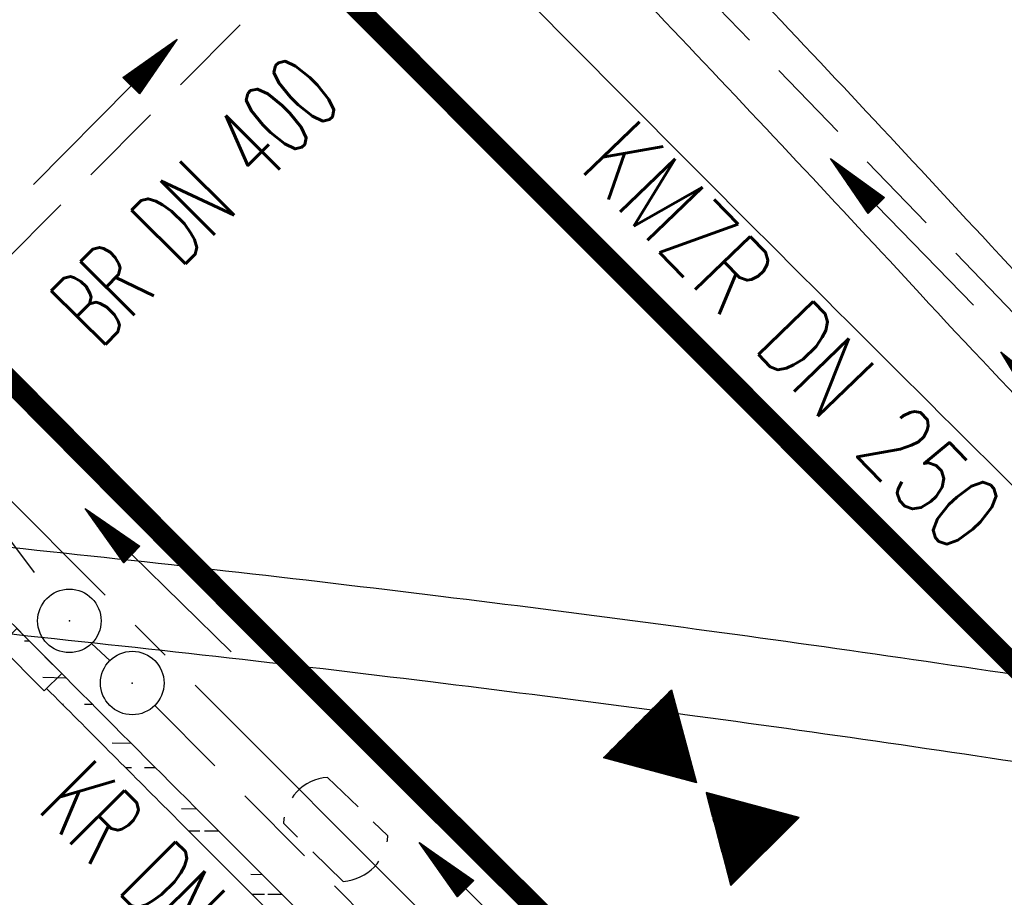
# Model space of a CAD drawing. Extents: x 448150 to 449332, y 437108 to 438384.
# Tile 120 of 172: x 448690 to 448713, y 437758 to 437779. Entities that reach past the tile are written whole.
import ezdxf
from ezdxf.enums import TextEntityAlignment as Align

# ---------------------------------------------------------------- set-up
doc = ezdxf.new("R2010")
doc.units = 0
doc.header["$LTSCALE"] = 2
doc.header["$MEASUREMENT"] = 0
for name, pattern in [('ACHSE', [5.5, 4, -0.5, 0.5, -0.5]), ('AUSGEZOGEN', [0]), ('GESTRICH-X2', [1.5, 1, -0.5]), ('GESTRICHELT', [0.75, 0.5, -0.25])]:
    doc.linetypes.add(name, pattern=pattern)
doc.layers.get('0').update_dxf_attribs({"linetype": 'AUSGEZOGEN'})
for name, color, linetype in [('ACHSETOP', 250, 'ACHSE'), ('BAUWOTOP', 250, 'AUSGEZOGEN'), ('BAUWUTOP', 250, 'GESTRICHELT'), ('DURCHL', 200, 'GESTRICH-X2'), ('FBRTOP', 250, 'AUSGEZOGEN'), ('GEF', 1, 'AUSGEZOGEN'), ('KANAL', 7, 'GESTRICH-X2'), ('MULDE', 250, 'AUSGEZOGEN'), ('PFEIL', 7, 'CONTINUOUS'), ('PFEILTOP', 200, 'AUSGEZOGEN'), ('SCHLITZRINNE', 200, 'AUSGEZOGEN'), ('SCHSYMBOL', 200, 'AUSGEZOGEN'), ('TEXTO', 4, 'CONTINUOUS')]:
    doc.layers.add(name, color=color, linetype=linetype)
doc.styles.add('ROMANS', font='romans.shx', dxfattribs={"width": 0.8})
pattern_1 = [(0.19809, (448696.2442, 437758.0261), (-0.005186, 1.499991), [])]

# ---------------------------------------------------------------- blocks, each defined once
blk = doc.blocks.new('GST')
at = {"color": 0}
blk.add_circle((0, 0), 0.75, dxfattribs=at)
blk.add_point((0, 0), dxfattribs=at)
blk = doc.blocks.new('10')
blk.add_blockref('GST', (0, 0))
blk = doc.blocks.new('PFEIL2')
at = {"color": 0}
for p, q in [((0.881, -0.271), (0.879, 0.276)), ((0.879, 0.276), (2.429, 0.009)), ((0.911, 0.27), (0.879, 0.265)), ((0.965, 0.261), (0.879, 0.246)), ((1.019, 0.252), (0.879, 0.228)), ((1.073, 0.242), (0.879, 0.209)), ((1.127, 0.233), (0.879, 0.191)), ((0.88, 0.002), (-2.401, -0.012)), ((1.181, 0.224), (0.879, 0.172)), ((1.235, 0.214), (0.879, 0.154)), ((1.289, 0.205), (0.879, 0.135)), ((1.343, 0.196), (0.879, 0.117)), ((1.397, 0.187), (0.879, 0.098)), ((1.451, 0.177), (0.879, 0.08)), ((1.505, 0.168), (0.879, 0.061)), ((1.559, 0.159), (0.88, 0.043)), ((1.613, 0.149), (0.88, 0.024)), ((1.668, 0.14), (0.88, 0.006)), ((1.722, 0.131), (0.88, -0.013)), ((1.776, 0.121), (0.88, -0.031)), ((1.83, 0.112), (0.88, -0.05)), ((1.884, 0.103), (0.88, -0.068)), ((1.938, 0.094), (0.88, -0.087)), ((1.992, 0.084), (0.88, -0.105)), ((2.046, 0.075), (0.88, -0.124)), ((2.1, 0.066), (0.88, -0.142)), ((2.154, 0.056), (0.88, -0.161)), ((2.208, 0.047), (0.88, -0.179)), ((2.262, 0.038), (0.881, -0.198)), ((2.316, 0.029), (0.881, -0.216)), ((2.37, 0.019), (0.881, -0.235)), ((2.424, 0.01), (0.881, -0.253)), ((2.429, 0.009), (0.881, -0.271))]:
    blk.add_line(p, q, dxfattribs=at)
blk = doc.blocks.new('*X41')
at = {"color": 0}
for p, q in [((379.636, 182.407), (379.645, 182.415)), ((379.64, 182.401), (379.654, 182.415)), ((379.643, 182.395), (379.663, 182.415)), ((379.646, 182.39), (379.672, 182.415)), ((379.649, 182.384), (379.68, 182.415)), ((379.653, 182.379), (379.689, 182.415)), ((379.656, 182.373), (379.698, 182.415)), ((379.659, 182.367), (379.707, 182.415)), ((379.662, 182.362), (379.716, 182.415)), ((379.665, 182.356), (379.725, 182.415)), ((379.669, 182.351), (379.733, 182.415)), ((379.672, 182.345), (379.742, 182.415)), ((379.675, 182.339), (379.751, 182.415)), ((379.678, 182.334), (379.76, 182.415)), ((379.682, 182.328), (379.769, 182.415)), ((379.685, 182.323), (379.778, 182.415)), ((379.688, 182.317), (379.786, 182.415)), ((379.691, 182.311), (379.795, 182.415)), ((379.695, 182.306), (379.804, 182.415)), ((379.698, 182.3), (379.813, 182.415)), ((379.701, 182.295), (379.822, 182.415)), ((379.704, 182.289), (379.831, 182.415)), ((379.708, 182.283), (379.839, 182.415)), ((379.711, 182.278), (379.848, 182.415)), ((379.714, 182.272), (379.857, 182.415)), ((379.717, 182.267), (379.866, 182.415)), ((379.72, 182.261), (379.875, 182.415)), ((379.724, 182.255), (379.884, 182.415)), ((379.727, 182.25), (379.892, 182.415)), ((379.73, 182.244), (379.901, 182.415)), ((379.733, 182.239), (379.91, 182.415)), ((379.737, 182.233), (379.919, 182.415)), ((379.74, 182.227), (379.928, 182.415)), ((379.743, 182.222), (379.937, 182.415)), ((379.746, 182.216), (379.946, 182.415)), ((379.75, 182.21), (379.954, 182.415)), ((379.753, 182.205), (379.963, 182.415)), ((379.756, 182.199), (379.972, 182.415)), ((379.759, 182.194), (379.981, 182.415)), ((379.763, 182.188), (379.99, 182.415)), ((379.766, 182.182), (379.999, 182.415)), ((379.769, 182.177), (380.007, 182.415)), ((379.772, 182.171), (380.016, 182.415)), ((379.775, 182.166), (380.025, 182.415)), ((379.779, 182.16), (380.034, 182.415)), ((379.782, 182.154), (380.043, 182.415)), ((379.785, 182.149), (380.052, 182.415)), ((379.788, 182.143), (380.06, 182.415)), ((379.792, 182.138), (380.069, 182.415)), ((379.795, 182.132), (380.078, 182.415)), ((379.798, 182.126), (380.087, 182.415)), ((379.801, 182.121), (380.096, 182.415)), ((379.805, 182.115), (380.105, 182.415)), ((379.808, 182.11), (380.113, 182.415)), ((379.811, 182.104), (380.122, 182.415)), ((379.814, 182.098), (380.131, 182.415)), ((379.818, 182.093), (380.14, 182.415)), ((379.821, 182.087), (380.149, 182.415)), ((379.824, 182.082), (380.158, 182.415)), ((379.827, 182.076), (380.166, 182.415)), ((379.83, 182.07), (380.175, 182.415)), ((379.834, 182.065), (380.184, 182.415)), ((379.837, 182.059), (380.193, 182.415)), ((379.84, 182.054), (380.202, 182.415)), ((379.843, 182.048), (380.211, 182.415)), ((379.847, 182.042), (380.22, 182.415)), ((379.85, 182.037), (380.228, 182.415)), ((379.853, 182.031), (380.237, 182.415)), ((379.856, 182.026), (380.246, 182.415)), ((379.86, 182.02), (380.255, 182.415)), ((379.863, 182.014), (380.264, 182.415)), ((379.866, 182.009), (380.273, 182.415)), ((379.869, 182.003), (380.281, 182.415)), ((379.873, 181.998), (380.29, 182.415)), ((379.876, 181.992), (380.299, 182.415)), ((379.879, 181.986), (380.308, 182.415)), ((379.882, 181.981), (380.317, 182.415)), ((379.885, 181.975), (380.326, 182.415)), ((379.889, 181.97), (380.334, 182.415)), ((379.892, 181.964), (380.343, 182.415)), ((379.895, 181.958), (380.352, 182.415)), ((379.898, 181.953), (380.361, 182.415)), ((379.902, 181.947), (380.37, 182.415)), ((379.905, 181.942), (380.379, 182.415)), ((379.908, 181.936), (380.387, 182.415)), ((379.911, 181.93), (380.396, 182.415)), ((379.915, 181.925), (380.405, 182.415)), ((379.918, 181.919), (380.414, 182.415)), ((379.921, 181.914), (380.423, 182.415)), ((379.924, 181.908), (380.432, 182.415)), ((379.928, 181.902), (380.44, 182.415)), ((379.931, 181.897), (380.449, 182.415)), ((379.934, 181.891), (380.458, 182.415)), ((379.937, 181.885), (380.467, 182.415)), ((379.94, 181.88), (380.476, 182.415)), ((379.944, 181.874), (380.485, 182.415)), ((379.947, 181.869), (380.494, 182.415)), ((379.95, 181.863), (380.502, 182.415)), ((379.953, 181.857), (380.511, 182.415)), ((379.957, 181.852), (380.52, 182.415)), ((379.96, 181.846), (380.529, 182.415)), ((379.963, 181.841), (380.538, 182.415)), ((379.966, 181.835), (380.547, 182.415)), ((379.97, 181.829), (380.555, 182.415)), ((379.973, 181.824), (380.564, 182.415)), ((379.976, 181.818), (380.573, 182.415)), ((379.979, 181.813), (380.582, 182.415)), ((379.983, 181.807), (380.591, 182.415)), ((379.986, 181.801), (380.6, 182.415)), ((379.989, 181.796), (380.608, 182.415)), ((379.992, 181.79), (380.617, 182.415)), ((379.995, 181.785), (380.626, 182.415)), ((379.999, 181.779), (380.635, 182.415)), ((380.002, 181.773), (380.644, 182.415)), ((380.005, 181.768), (380.653, 182.415)), ((380.008, 181.762), (380.661, 182.415)), ((380.012, 181.757), (380.67, 182.415)), ((380.015, 181.751), (380.679, 182.415)), ((380.018, 181.745), (380.688, 182.415)), ((380.021, 181.74), (380.697, 182.415)), ((380.025, 181.734), (380.706, 182.415)), ((380.028, 181.729), (380.714, 182.415)), ((380.031, 181.723), (380.723, 182.415)), ((380.034, 181.717), (380.732, 182.415)), ((380.038, 181.712), (380.741, 182.415)), ((380.041, 181.706), (380.75, 182.415)), ((380.044, 181.701), (380.759, 182.415)), ((380.047, 181.695), (380.768, 182.415)), ((380.05, 181.689), (380.776, 182.415)), ((380.054, 181.684), (380.785, 182.415)), ((380.057, 181.678), (380.794, 182.415)), ((380.06, 181.673), (380.803, 182.415)), ((380.063, 181.667), (380.812, 182.415)), ((380.067, 181.661), (380.821, 182.415)), ((380.07, 181.656), (380.829, 182.415)), ((380.073, 181.65), (380.838, 182.415)), ((380.076, 181.645), (380.847, 182.415)), ((380.08, 181.639), (380.856, 182.415)), ((380.083, 181.633), (380.865, 182.415)), ((380.086, 181.628), (380.874, 182.415)), ((380.089, 181.622), (380.882, 182.415)), ((380.093, 181.617), (380.891, 182.415)), ((380.096, 181.611), (380.9, 182.415)), ((380.099, 181.605), (380.909, 182.415)), ((380.102, 181.6), (380.918, 182.415)), ((380.105, 181.594), (380.927, 182.415)), ((380.109, 181.588), (380.935, 182.415)), ((380.112, 181.583), (380.944, 182.415)), ((380.115, 181.577), (380.953, 182.415)), ((380.118, 181.572), (380.962, 182.415)), ((380.122, 181.566), (380.971, 182.415)), ((380.125, 181.56), (380.98, 182.415)), ((380.128, 181.555), (380.988, 182.415)), ((380.131, 181.549), (380.997, 182.415)), ((380.135, 181.544), (381.006, 182.415)), ((380.138, 181.538), (381.015, 182.415)), ((380.141, 181.532), (381.024, 182.415)), ((380.144, 181.527), (381.033, 182.415)), ((380.148, 181.521), (381.042, 182.415)), ((380.151, 181.516), (381.05, 182.415)), ((380.154, 181.51), (381.059, 182.415)), ((380.157, 181.504), (381.068, 182.415)), ((380.16, 181.499), (381.077, 182.415)), ((380.164, 181.493), (381.086, 182.415)), ((380.167, 181.488), (381.095, 182.415)), ((380.17, 181.482), (381.103, 182.415)), ((380.173, 181.476), (381.112, 182.415)), ((380.177, 181.471), (381.121, 182.415)), ((380.18, 181.465), (381.13, 182.415)), ((380.183, 181.46), (381.139, 182.415)), ((380.186, 181.454), (381.148, 182.415)), ((380.19, 181.448), (381.156, 182.415)), ((380.193, 181.443), (381.165, 182.415)), ((380.196, 181.437), (381.174, 182.415)), ((380.199, 181.432), (381.183, 182.415)), ((380.203, 181.426), (381.192, 182.415)), ((380.206, 181.42), (381.201, 182.415)), ((380.209, 181.415), (381.209, 182.415)), ((380.212, 181.409), (381.218, 182.415)), ((380.215, 181.404), (381.227, 182.415)), ((380.219, 181.398), (381.236, 182.415)), ((380.222, 181.392), (381.245, 182.415)), ((380.225, 181.387), (381.254, 182.415)), ((380.228, 181.381), (381.262, 182.415)), ((380.232, 181.376), (381.271, 182.415)), ((380.235, 181.37), (381.28, 182.415)), ((380.238, 181.364), (381.289, 182.415)), ((380.241, 181.359), (381.298, 182.415)), ((380.245, 181.353), (381.307, 182.415)), ((380.248, 181.348), (381.316, 182.415)), ((380.251, 181.342), (381.324, 182.415)), ((380.254, 181.336), (381.333, 182.415)), ((380.258, 181.331), (381.342, 182.415)), ((380.261, 181.325), (381.351, 182.415)), ((380.27, 181.308), (381.344, 182.382)), ((380.274, 181.303), (381.332, 182.361)), ((380.277, 181.297), (381.32, 182.34)), ((380.28, 181.292), (381.308, 182.32)), ((380.283, 181.286), (381.296, 182.299)), ((380.287, 181.28), (381.284, 182.278)), ((380.29, 181.275), (381.272, 182.257)), ((380.293, 181.269), (381.26, 182.236)), ((380.296, 181.263), (381.248, 182.215)), ((380.3, 181.258), (381.236, 182.194)), ((380.303, 181.252), (381.224, 182.173)), ((380.306, 181.247), (381.212, 182.152)), ((380.309, 181.241), (381.2, 182.131)), ((380.313, 181.235), (381.187, 182.11)), ((380.316, 181.23), (381.175, 182.089)), ((380.319, 181.224), (381.163, 182.069)), ((380.322, 181.219), (381.151, 182.048)), ((380.325, 181.213), (381.139, 182.027)), ((380.329, 181.207), (381.127, 182.006)), ((380.332, 181.202), (381.115, 181.985)), ((380.335, 181.196), (381.103, 181.964)), ((380.338, 181.191), (381.091, 181.943)), ((380.342, 181.185), (381.079, 181.922)), ((380.345, 181.179), (381.067, 181.901)), ((380.348, 181.174), (381.055, 181.88)), ((380.351, 181.168), (381.043, 181.859)), ((380.355, 181.163), (381.031, 181.839)), ((380.358, 181.157), (381.018, 181.818)), ((380.361, 181.151), (381.006, 181.797)), ((380.364, 181.146), (380.994, 181.776)), ((380.368, 181.14), (380.982, 181.755)), ((380.371, 181.135), (380.97, 181.734)), ((380.374, 181.129), (380.958, 181.713)), ((380.377, 181.123), (380.946, 181.692)), ((380.38, 181.118), (380.934, 181.671)), ((380.384, 181.112), (380.922, 181.65)), ((380.387, 181.107), (380.91, 181.629)), ((380.39, 181.101), (380.898, 181.608)), ((380.393, 181.095), (380.886, 181.588)), ((380.397, 181.09), (380.874, 181.567)), ((380.4, 181.084), (380.861, 181.546)), ((380.403, 181.079), (380.849, 181.525)), ((380.406, 181.073), (380.837, 181.504)), ((380.41, 181.067), (380.825, 181.483)), ((380.413, 181.062), (380.813, 181.462)), ((380.416, 181.056), (380.801, 181.441)), ((380.419, 181.051), (380.789, 181.42)), ((380.423, 181.045), (380.777, 181.399)), ((380.426, 181.039), (380.765, 181.378)), ((380.429, 181.034), (380.753, 181.358)), ((380.432, 181.028), (380.741, 181.337)), ((380.435, 181.023), (380.729, 181.316)), ((380.439, 181.017), (380.717, 181.295)), ((380.442, 181.011), (380.705, 181.274)), ((380.445, 181.006), (380.692, 181.253)), ((380.448, 181), (380.68, 181.232)), ((380.452, 180.995), (380.668, 181.211)), ((380.455, 180.989), (380.656, 181.19)), ((380.458, 180.983), (380.644, 181.169)), ((380.461, 180.978), (380.632, 181.148)), ((380.465, 180.972), (380.62, 181.127)), ((380.468, 180.966), (380.608, 181.107)), ((380.471, 180.961), (380.596, 181.086)), ((380.474, 180.955), (380.584, 181.065)), ((380.478, 180.95), (380.572, 181.044)), ((380.481, 180.944), (380.56, 181.023)), ((380.484, 180.938), (380.548, 181.002)), ((380.487, 180.933), (380.535, 180.981)), ((380.49, 180.927), (380.523, 180.96)), ((380.494, 180.922), (380.511, 180.939)), ((380.305, 180.335), (380.549, 180.579)), ((380.317, 180.356), (380.546, 180.585)), ((380.329, 180.377), (380.543, 180.59)), ((380.341, 180.398), (380.539, 180.596)), ((380.353, 180.419), (380.536, 180.602)), ((380.365, 180.44), (380.533, 180.607)), ((380.377, 180.461), (380.53, 180.613)), ((380.389, 180.481), (380.526, 180.618)), ((380.401, 180.502), (380.523, 180.624)), ((380.414, 180.523), (380.52, 180.63)), ((380.426, 180.544), (380.517, 180.635)), ((380.438, 180.565), (380.513, 180.641)), ((380.45, 180.586), (380.51, 180.646)), ((380.462, 180.607), (380.507, 180.652)), ((380.474, 180.628), (380.504, 180.658)), ((380.486, 180.649), (380.5, 180.663)), ((379.919, 179.666), (380.653, 180.4)), ((379.931, 179.687), (380.649, 180.406)), ((379.943, 179.708), (380.646, 180.411)), ((379.955, 179.729), (380.643, 180.417)), ((379.967, 179.75), (380.64, 180.422)), ((379.979, 179.77), (380.636, 180.428)), ((379.991, 179.791), (380.633, 180.434)), ((380.003, 179.812), (380.63, 180.439)), ((380.015, 179.833), (380.627, 180.445)), ((380.027, 179.854), (380.623, 180.45)), ((380.039, 179.875), (380.62, 180.456)), ((380.051, 179.896), (380.617, 180.462)), ((380.063, 179.917), (380.614, 180.467)), ((380.075, 179.938), (380.61, 180.473)), ((380.088, 179.959), (380.607, 180.478)), ((380.1, 179.98), (380.604, 180.484)), ((380.112, 180), (380.601, 180.49)), ((380.124, 180.021), (380.598, 180.495)), ((380.136, 180.042), (380.594, 180.501)), ((380.148, 180.063), (380.591, 180.506)), ((380.16, 180.084), (380.588, 180.512)), ((380.172, 180.105), (380.585, 180.518)), ((380.184, 180.126), (380.581, 180.523)), ((380.196, 180.147), (380.578, 180.529)), ((380.208, 180.168), (380.575, 180.534)), ((380.22, 180.189), (380.572, 180.54)), ((380.232, 180.21), (380.568, 180.546)), ((380.245, 180.231), (380.565, 180.551)), ((380.257, 180.251), (380.562, 180.557)), ((380.269, 180.272), (380.559, 180.562)), ((380.281, 180.293), (380.555, 180.568)), ((380.293, 180.314), (380.552, 180.574)), ((379.629, 179.164), (380.73, 180.265)), ((379.641, 179.185), (380.727, 180.271)), ((379.642, 179.169), (380.733, 180.26)), ((379.651, 179.169), (380.737, 180.254)), ((379.653, 179.206), (380.724, 180.277)), ((379.66, 179.169), (380.74, 180.249)), ((379.665, 179.227), (380.72, 180.282)), ((379.669, 179.169), (380.743, 180.243)), ((379.677, 179.248), (380.717, 180.288)), ((379.678, 179.169), (380.746, 180.237)), ((379.686, 179.169), (380.75, 180.232)), ((379.689, 179.269), (380.714, 180.293)), ((379.695, 179.169), (380.753, 180.226)), ((379.701, 179.289), (380.711, 180.299)), ((379.704, 179.169), (380.756, 180.221)), ((379.713, 179.31), (380.708, 180.305)), ((379.725, 179.331), (380.704, 180.31)), ((379.737, 179.352), (380.701, 180.316)), ((379.749, 179.373), (380.698, 180.321)), ((379.762, 179.394), (380.695, 180.327)), ((379.774, 179.415), (380.691, 180.333)), ((379.786, 179.436), (380.688, 180.338)), ((379.798, 179.457), (380.685, 180.344)), ((379.81, 179.478), (380.682, 180.349)), ((379.822, 179.499), (380.678, 180.355)), ((379.834, 179.519), (380.675, 180.361)), ((379.846, 179.54), (380.672, 180.366)), ((379.858, 179.561), (380.669, 180.372)), ((379.87, 179.582), (380.665, 180.378)), ((379.882, 179.603), (380.662, 180.383)), ((379.894, 179.624), (380.659, 180.389)), ((379.906, 179.645), (380.656, 180.394)), ((379.713, 179.169), (380.759, 180.215)), ((379.722, 179.169), (380.763, 180.209)), ((379.731, 179.169), (380.766, 180.204)), ((379.739, 179.169), (380.769, 180.198)), ((379.748, 179.169), (380.772, 180.193)), ((379.757, 179.169), (380.775, 180.187)), ((379.766, 179.169), (380.779, 180.181)), ((379.775, 179.169), (380.782, 180.176)), ((379.784, 179.169), (380.785, 180.17)), ((379.792, 179.169), (380.788, 180.165)), ((379.801, 179.169), (380.792, 180.159)), ((379.81, 179.169), (380.795, 180.153)), ((379.819, 179.169), (380.798, 180.148)), ((379.828, 179.169), (380.801, 180.142)), ((379.837, 179.169), (380.805, 180.137)), ((379.845, 179.169), (380.808, 180.131)), ((379.854, 179.169), (380.811, 180.125)), ((379.863, 179.169), (380.814, 180.12)), ((379.872, 179.169), (380.818, 180.114)), ((379.881, 179.169), (380.821, 180.109)), ((379.89, 179.169), (380.824, 180.103)), ((379.899, 179.169), (380.827, 180.097)), ((379.907, 179.169), (380.83, 180.092)), ((379.916, 179.169), (380.834, 180.086)), ((379.925, 179.169), (380.837, 180.081)), ((379.934, 179.169), (380.84, 180.075)), ((379.943, 179.169), (380.843, 180.069)), ((379.952, 179.169), (380.847, 180.064)), ((379.96, 179.169), (380.85, 180.058)), ((379.969, 179.169), (380.853, 180.052)), ((379.978, 179.169), (380.856, 180.047)), ((379.987, 179.169), (380.86, 180.041)), ((379.996, 179.169), (380.863, 180.036)), ((380.005, 179.169), (380.866, 180.03)), ((380.013, 179.169), (380.869, 180.024)), ((380.022, 179.169), (380.873, 180.019)), ((380.031, 179.169), (380.876, 180.013)), ((380.04, 179.169), (380.879, 180.008)), ((380.049, 179.169), (380.882, 180.002)), ((380.058, 179.169), (380.885, 179.996)), ((380.066, 179.169), (380.889, 179.991)), ((380.075, 179.169), (380.892, 179.985)), ((380.084, 179.169), (380.895, 179.98)), ((380.093, 179.169), (380.898, 179.974)), ((380.102, 179.169), (380.902, 179.968)), ((380.111, 179.169), (380.905, 179.963)), ((380.119, 179.169), (380.908, 179.957)), ((380.128, 179.169), (380.911, 179.952)), ((380.137, 179.169), (380.915, 179.946)), ((380.146, 179.169), (380.918, 179.94)), ((380.155, 179.169), (380.921, 179.935)), ((380.164, 179.169), (380.924, 179.929)), ((380.173, 179.169), (380.928, 179.924)), ((380.181, 179.169), (380.931, 179.918)), ((380.19, 179.169), (380.934, 179.912)), ((380.199, 179.169), (380.937, 179.907)), ((380.208, 179.169), (380.94, 179.901)), ((380.217, 179.169), (380.944, 179.896)), ((380.226, 179.169), (380.947, 179.89)), ((380.234, 179.169), (380.95, 179.884)), ((380.243, 179.169), (380.953, 179.879)), ((380.252, 179.169), (380.957, 179.873)), ((380.261, 179.169), (380.96, 179.868)), ((380.27, 179.169), (380.963, 179.862)), ((380.279, 179.169), (380.966, 179.856)), ((380.287, 179.169), (380.97, 179.851)), ((380.296, 179.169), (380.973, 179.845)), ((380.305, 179.169), (380.976, 179.84)), ((380.314, 179.169), (380.979, 179.834)), ((380.323, 179.169), (380.983, 179.828)), ((380.332, 179.169), (380.986, 179.823)), ((380.34, 179.169), (380.989, 179.817)), ((380.349, 179.169), (380.992, 179.812)), ((380.358, 179.169), (380.995, 179.806)), ((380.367, 179.169), (380.999, 179.8)), ((380.376, 179.169), (381.002, 179.795)), ((380.385, 179.169), (381.005, 179.789)), ((380.394, 179.169), (381.008, 179.784)), ((380.402, 179.169), (381.012, 179.778)), ((380.411, 179.169), (381.015, 179.772)), ((380.42, 179.169), (381.018, 179.767)), ((380.429, 179.169), (381.021, 179.761)), ((380.438, 179.169), (381.025, 179.756)), ((380.447, 179.169), (381.028, 179.75)), ((380.455, 179.169), (381.031, 179.744)), ((380.464, 179.169), (381.034, 179.739)), ((380.473, 179.169), (381.038, 179.733)), ((380.482, 179.169), (381.041, 179.727)), ((380.491, 179.169), (381.044, 179.722)), ((380.5, 179.169), (381.047, 179.716)), ((380.508, 179.169), (381.05, 179.711)), ((380.517, 179.169), (381.054, 179.705)), ((380.526, 179.169), (381.057, 179.699)), ((380.535, 179.169), (381.06, 179.694)), ((380.544, 179.169), (381.063, 179.688)), ((380.553, 179.169), (381.067, 179.683)), ((380.561, 179.169), (381.07, 179.677)), ((380.57, 179.169), (381.073, 179.671)), ((380.579, 179.169), (381.076, 179.666)), ((380.588, 179.169), (381.08, 179.66)), ((380.597, 179.169), (381.083, 179.655)), ((380.606, 179.169), (381.086, 179.649)), ((380.614, 179.169), (381.089, 179.643)), ((380.623, 179.169), (381.093, 179.638)), ((380.632, 179.169), (381.096, 179.632)), ((380.641, 179.169), (381.099, 179.627)), ((380.65, 179.169), (381.102, 179.621)), ((380.659, 179.169), (381.105, 179.615)), ((380.668, 179.169), (381.109, 179.61)), ((380.676, 179.169), (381.112, 179.604)), ((380.685, 179.169), (381.115, 179.599)), ((380.694, 179.169), (381.118, 179.593)), ((380.703, 179.169), (381.122, 179.587)), ((380.712, 179.169), (381.125, 179.582)), ((380.721, 179.169), (381.128, 179.576)), ((380.729, 179.169), (381.131, 179.571)), ((380.738, 179.169), (381.135, 179.565)), ((380.747, 179.169), (381.138, 179.559)), ((380.756, 179.169), (381.141, 179.554)), ((380.765, 179.169), (381.144, 179.548)), ((380.774, 179.169), (381.148, 179.543)), ((380.782, 179.169), (381.151, 179.537)), ((380.791, 179.169), (381.154, 179.531)), ((380.8, 179.169), (381.157, 179.526)), ((380.809, 179.169), (381.16, 179.52)), ((380.818, 179.169), (381.164, 179.515)), ((380.827, 179.169), (381.167, 179.509)), ((380.835, 179.169), (381.17, 179.503)), ((380.844, 179.169), (381.173, 179.498)), ((380.853, 179.169), (381.177, 179.492)), ((380.862, 179.169), (381.18, 179.487)), ((380.871, 179.169), (381.183, 179.481)), ((380.88, 179.169), (381.186, 179.475)), ((380.888, 179.169), (381.19, 179.47)), ((380.897, 179.169), (381.193, 179.464)), ((380.906, 179.169), (381.196, 179.459)), ((380.915, 179.169), (381.199, 179.453)), ((380.924, 179.169), (381.203, 179.447)), ((380.933, 179.169), (381.206, 179.442)), ((380.942, 179.169), (381.209, 179.436)), ((380.95, 179.169), (381.212, 179.43)), ((380.959, 179.169), (381.215, 179.425)), ((380.968, 179.169), (381.219, 179.419)), ((380.977, 179.169), (381.222, 179.414)), ((380.986, 179.169), (381.225, 179.408)), ((380.995, 179.169), (381.228, 179.402)), ((381.003, 179.169), (381.232, 179.397)), ((381.012, 179.169), (381.235, 179.391)), ((381.021, 179.169), (381.238, 179.386)), ((381.03, 179.169), (381.241, 179.38)), ((381.039, 179.169), (381.245, 179.374)), ((381.048, 179.169), (381.248, 179.369)), ((381.056, 179.169), (381.251, 179.363)), ((381.065, 179.169), (381.254, 179.358)), ((381.074, 179.169), (381.258, 179.352)), ((381.083, 179.169), (381.261, 179.346)), ((381.092, 179.169), (381.264, 179.341)), ((381.101, 179.169), (381.267, 179.335)), ((381.109, 179.169), (381.27, 179.33)), ((381.118, 179.169), (381.274, 179.324)), ((381.127, 179.169), (381.277, 179.318)), ((381.136, 179.169), (381.28, 179.313)), ((381.145, 179.169), (381.283, 179.307)), ((381.154, 179.169), (381.287, 179.302)), ((381.162, 179.169), (381.29, 179.296)), ((381.171, 179.169), (381.293, 179.29)), ((381.18, 179.169), (381.296, 179.285)), ((381.189, 179.169), (381.3, 179.279)), ((381.198, 179.169), (381.303, 179.274)), ((381.207, 179.169), (381.306, 179.268)), ((381.216, 179.169), (381.309, 179.262)), ((381.224, 179.169), (381.313, 179.257)), ((381.233, 179.169), (381.316, 179.251)), ((381.242, 179.169), (381.319, 179.246)), ((381.251, 179.169), (381.322, 179.24)), ((381.26, 179.169), (381.325, 179.234)), ((381.269, 179.169), (381.329, 179.229)), ((381.277, 179.169), (381.332, 179.223)), ((381.286, 179.169), (381.335, 179.218)), ((381.295, 179.169), (381.338, 179.212)), ((381.304, 179.169), (381.342, 179.206)), ((381.313, 179.169), (381.345, 179.201)), ((381.322, 179.169), (381.348, 179.195)), ((381.33, 179.169), (381.351, 179.19)), ((381.339, 179.169), (381.355, 179.184)), ((381.348, 179.169), (381.358, 179.178))]:
    blk.add_line(p, q, dxfattribs=at)
blk = doc.blocks.new('TIEFP')
at = {"color": 0}
for points in [[(0.005, 0.151), (-1.131, 2.118), (1.141, 2.118)], [(0.005, -0.172), (-1.131, -2.139), (1.141, -2.139)]]:
    blk.add_lwpolyline(points, close=True, dxfattribs=at)
at = {"color": 0, "xscale": 1.311372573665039, "yscale": 1.311372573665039, "zscale": 1.311372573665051}
blk.add_blockref('*X41', (-498.969, -237.096), dxfattribs=at)

msp = doc.modelspace()

# ---------------------------------------------------------------- hatches: boundary and pattern name
at = {"layer": 'SCHLITZRINNE'}
h = msp.add_hatch(dxfattribs=at)
h.set_pattern_fill('_USER', color=256, scale=1.5, angle=45, style=0, pattern_type=0)
h.set_pattern_definition([(358.2745, (448649.3639, 437806.4096), (0.045166, 1.49932), [])])
edge = h.paths.add_edge_path()
edge.add_arc((450116.766, 439181.451), 2010.976, 224.721288, 224.967587)
edge.add_arc((450103.943, 439168.643), 1992.851, 224.967587, 225.253931)
edge.add_arc((450116.766, 439181.451), 2011.476, 224.721288, 224.806037)
edge.add_arc((450115.823, 439180.198), 2009.927, 222.955101, 223.176628)
edge.add_arc((450111.741, 439176.368), 2004.329, 223.176628, 223.534855)
edge.add_arc((450104.444, 439169.436), 1994.265, 223.534855, 223.893985)
edge.add_arc((450103.987, 439168.996), 1993.631, 223.893985, 224.25291)
edge.add_arc((450116.356, 439181.046), 2010.899, 224.252911, 224.610291)
edge.add_arc((450116.766, 439181.451), 2011.476, 224.610291, 224.721288)
edge.add_arc((450110.131, 439174.886), 2001.645, 217.646692, 217.805031)
edge.add_arc((450106.011, 439171.69), 1996.431, 217.805031, 218.163888)
edge.add_arc((450104.62, 439170.597), 1994.662, 218.163888, 218.52344)
edge.add_arc((450102.361, 439168.798), 1991.774, 218.52344, 218.883253)
edge.add_arc((450113.08, 439177.442), 2005.544, 218.883253, 219.240385)
edge.add_arc((450118.779, 439182.096), 2012.902, 219.240385, 219.596863)
edge.add_arc((450119.441, 439182.644), 2013.761, 219.596863, 219.953466)
edge.add_arc((450109.131, 439174.008), 2000.312, 219.953466, 220.311265)
edge.add_arc((450102.119, 439168.058), 1991.116, 220.311265, 220.670649)
edge.add_arc((450113.581, 439177.907), 2006.229, 220.670648, 221.028676)
edge.add_arc((450111.635, 439176.213), 2003.648, 221.028676, 221.386868)
edge.add_arc((450104.985, 439170.354), 1994.786, 221.386868, 221.745856)
edge.add_arc((450107.893, 439172.948), 1998.682, 221.745856, 222.104414)
edge.add_arc((450110.123, 439174.964), 2001.688, 222.104414, 222.462704)
edge.add_arc((450114.233, 439178.725), 2007.259, 222.462704, 222.819762)
edge.add_arc((450115.823, 439180.198), 2009.427, 222.819762, 223.176628)
edge.add_arc((450111.741, 439176.368), 2003.829, 223.176628, 223.534855)
edge.add_arc((450104.444, 439169.436), 1993.765, 223.534855, 223.893985)
edge.add_arc((450103.987, 439168.996), 1993.131, 223.893985, 224.25291)
edge.add_arc((450116.356, 439181.046), 2010.399, 224.252911, 224.610291)
edge.add_arc((450116.766, 439181.451), 2010.976, 224.610291, 224.721288)
h = msp.add_hatch(dxfattribs=at)
h.set_pattern_fill('_USER', color=256, scale=1.5, angle=45, style=0, pattern_type=0)
h.set_pattern_definition(pattern_1)
edge = h.paths.add_edge_path()
edge.add_arc((450103.943, 439168.643), 1992.851, 225.253931, 225.326505)
edge.add_arc((450104.379, 439169.084), 1993.471, 225.326505, 225.685513)
edge.add_arc((450114.112, 439179.052), 2007.404, 225.685514, 226.043274)
edge.add_arc((450116.374, 439181.397), 2010.661, 226.043274, 226.400342)
edge.add_arc((450108.345, 439172.967), 1999.019, 226.400342, 226.758448)
edge.add_arc((450107.359, 439171.918), 1997.58, 226.758448, 227.116898)
edge.add_arc((450114.22, 439179.306), 2007.663, 227.116898, 227.474446)
edge.add_arc((450112.044, 439176.933), 2004.443, 227.474446, 227.83238)
edge.add_arc((450107.824, 439172.273), 1998.156, 227.83238, 228.190877)
edge.add_arc((450107.663, 439172.094), 1997.915, 228.190877, 228.549748)
edge.add_arc((450107.034, 439171.381), 1996.965, 228.549748, 228.908704)
edge.add_arc((450111.572, 439176.585), 2003.869, 228.908704, 229.265964)
edge.add_arc((450119.093, 439185.318), 2015.394, 229.265964, 229.6222)
edge.add_arc((450115.134, 439180.663), 2009.284, 229.6222, 229.979919)
edge.add_arc((450101.808, 439164.793), 1988.56, 229.979919, 230.339497)
edge.add_arc((450135.905, 439205.921), 2041.985, 230.339497, 230.699144)
edge.add_arc((450015.788, 439059.171), 1852.343, 230.699144, 231.076753)
edge.add_arc((450440.038, 439584.513), 2527.6, 231.076753, 231.41321)
edge.add_arc((449605.176, 438538.206), 1189.037, 231.413211, 231.903765)
edge.add_arc((451876.599, 441435.451), 4870.53, 231.903765, 232.054115)
edge.add_arc((449764.385, 438726.671), 1435.572, 232.054115, 232.331051)
edge.add_arc((663048.573, 714993.472), 350453.466, 232.33105148, 232.33182369)
edge.add_arc((452105.708, 441751.773), 5260.885, 232.331837, 232.33814)
edge.add_arc((1083717.784, 1260087.558), 1038995.508, 232.338139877, 232.338829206)
edge.add_arc((362297.748, 325361.769), 141749.668, 52.33595822, 52.34101086, ccw=False)
edge.add_arc((130991.073, 25697.409), 520301.522, 52.33458173, 52.33595822, ccw=False)
edge.add_arc((597397.743, 629905.021), 242982.187, 232.33379622, 232.33674373)
edge.add_arc((1091510.304, 1270060.009), 1051651.236, 232.336743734, 232.337424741)
edge.add_arc((63904.407, -61307.138), 630166.935, 52.33651599, 52.337652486, ccw=False)
edge.add_line((448950.678, 437541.271), (448965.933, 437529.496))
edge.add_arc((450103.943, 439168.643), 1993.351, 225.253931, 225.326505)
edge.add_arc((450104.379, 439169.084), 1993.971, 225.326505, 225.633952)
h = msp.add_hatch(dxfattribs=at)
h.set_pattern_fill('_USER', color=256, scale=1.5, angle=45, style=0, pattern_type=0)
h.set_pattern_definition([(1.0848, (448717.7677, 437736.8698), (-0.0283982, 1.4997312), [])])
edge = h.paths.add_edge_path()
edge.add_arc((450104.379, 439169.084), 1993.971, 225.677136, 225.685513)
edge.add_arc((450114.112, 439179.052), 2007.904, 225.685514, 226.043274)
edge.add_arc((450116.374, 439181.397), 2011.161, 226.043274, 226.348764)
edge.add_arc((450103.943, 439168.643), 1992.851, 225.253931, 225.326505)
edge.add_arc((450104.379, 439169.084), 1993.471, 225.326505, 225.685513)
edge.add_arc((450114.112, 439179.052), 2007.404, 225.685514, 226.043274)
edge.add_arc((450116.374, 439181.397), 2010.661, 226.043274, 226.400342)
edge.add_arc((450108.345, 439172.967), 1999.019, 226.400342, 226.758448)
edge.add_arc((450107.359, 439171.918), 1997.58, 226.758448, 227.116898)
edge.add_arc((450114.22, 439179.306), 2007.663, 227.116898, 227.474446)
edge.add_arc((450112.044, 439176.933), 2004.443, 227.474446, 227.83238)
edge.add_arc((450107.824, 439172.273), 1998.156, 227.83238, 228.190877)
edge.add_arc((450107.663, 439172.094), 1997.915, 228.190877, 228.549748)
edge.add_arc((450107.034, 439171.381), 1996.965, 228.549748, 228.908704)
edge.add_arc((450111.572, 439176.585), 2003.869, 228.908704, 229.265964)
edge.add_arc((450119.093, 439185.318), 2015.394, 229.265964, 229.6222)
edge.add_arc((450115.134, 439180.663), 2009.284, 229.6222, 229.979919)
edge.add_arc((450101.808, 439164.793), 1988.56, 229.979919, 230.339497)
edge.add_arc((450135.905, 439205.921), 2041.985, 230.339497, 230.699144)
edge.add_arc((450015.788, 439059.171), 1852.343, 230.699144, 231.076753)
edge.add_arc((450440.038, 439584.513), 2527.6, 231.076753, 231.41321)
edge.add_arc((449605.176, 438538.206), 1189.037, 231.413211, 231.903765)
edge.add_arc((451876.599, 441435.451), 4870.53, 231.903765, 232.054115)
edge.add_arc((449764.385, 438726.671), 1435.572, 232.054115, 232.331051)
edge.add_arc((663048.573, 714993.472), 350453.466, 232.33105148, 232.33182369)
edge.add_arc((452105.708, 441751.773), 5260.885, 232.331837, 232.33814)
edge.add_arc((1083717.784, 1260087.558), 1038995.508, 232.338139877, 232.338829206)
edge.add_arc((362297.748, 325361.769), 141749.668, 52.33595822, 52.34101086, ccw=False)
edge.add_arc((130991.073, 25697.409), 520301.522, 52.33458173, 52.33595822, ccw=False)
edge.add_arc((597397.743, 629905.021), 242982.187, 232.33379622, 232.33674373)
edge.add_arc((1091510.304, 1270060.009), 1051651.236, 232.336743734, 232.337424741)
edge.add_arc((63904.407, -61307.138), 630166.935, 52.33651599, 52.337652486, ccw=False)
edge.add_line((448950.678, 437541.271), (448965.933, 437529.496))
h = msp.add_hatch(dxfattribs=at)
h.set_pattern_fill('_USER', color=256, scale=1.5, angle=45, style=0, pattern_type=0)
h.set_pattern_definition([(1.92282, (448737.9663, 437717.5835), (-0.05033, 1.4991554), [])])
edge = h.paths.add_edge_path()
edge.add_arc((450116.374, 439181.397), 2011.161, 226.391578, 226.400342)
edge.add_arc((450108.345, 439172.967), 1999.519, 226.400342, 226.758448)
edge.add_arc((450107.359, 439171.918), 1998.08, 226.758448, 227.116898)
edge.add_arc((450114.22, 439179.306), 2008.163, 227.116898, 227.474446)
edge.add_arc((450112.044, 439176.933), 2004.943, 227.474446, 227.83238)
edge.add_arc((450107.824, 439172.273), 1998.656, 227.83238, 228.068653)
edge.add_arc((450103.943, 439168.643), 1992.851, 225.253931, 225.326505)
edge.add_arc((450104.379, 439169.084), 1993.471, 225.326505, 225.685513)
edge.add_arc((450114.112, 439179.052), 2007.404, 225.685514, 226.043274)
edge.add_arc((450116.374, 439181.397), 2010.661, 226.043274, 226.400342)
edge.add_arc((450108.345, 439172.967), 1999.019, 226.400342, 226.758448)
edge.add_arc((450107.359, 439171.918), 1997.58, 226.758448, 227.116898)
edge.add_arc((450114.22, 439179.306), 2007.663, 227.116898, 227.474446)
edge.add_arc((450112.044, 439176.933), 2004.443, 227.474446, 227.83238)
edge.add_arc((450107.824, 439172.273), 1998.156, 227.83238, 228.190877)
edge.add_arc((450107.663, 439172.094), 1997.915, 228.190877, 228.549748)
edge.add_arc((450107.034, 439171.381), 1996.965, 228.549748, 228.908704)
edge.add_arc((450111.572, 439176.585), 2003.869, 228.908704, 229.265964)
edge.add_arc((450119.093, 439185.318), 2015.394, 229.265964, 229.6222)
edge.add_arc((450115.134, 439180.663), 2009.284, 229.6222, 229.979919)
edge.add_arc((450101.808, 439164.793), 1988.56, 229.979919, 230.339497)
edge.add_arc((450135.905, 439205.921), 2041.985, 230.339497, 230.699144)
edge.add_arc((450015.788, 439059.171), 1852.343, 230.699144, 231.076753)
edge.add_arc((450440.038, 439584.513), 2527.6, 231.076753, 231.41321)
edge.add_arc((449605.176, 438538.206), 1189.037, 231.413211, 231.903765)
edge.add_arc((451876.599, 441435.451), 4870.53, 231.903765, 232.054115)
edge.add_arc((449764.385, 438726.671), 1435.572, 232.054115, 232.331051)
edge.add_arc((663048.573, 714993.472), 350453.466, 232.33105148, 232.33182369)
edge.add_arc((452105.708, 441751.773), 5260.885, 232.331837, 232.33814)
edge.add_arc((1083717.784, 1260087.558), 1038995.508, 232.338139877, 232.338829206)
edge.add_arc((362297.748, 325361.769), 141749.668, 52.33595822, 52.34101086, ccw=False)
edge.add_arc((130991.073, 25697.409), 520301.522, 52.33458173, 52.33595822, ccw=False)
edge.add_arc((597397.743, 629905.021), 242982.187, 232.33379622, 232.33674373)
edge.add_arc((1091510.304, 1270060.009), 1051651.236, 232.336743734, 232.337424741)
edge.add_arc((63904.407, -61307.138), 630166.935, 52.33651599, 52.337652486, ccw=False)
edge.add_line((448950.678, 437541.271), (448965.933, 437529.496))
h = msp.add_hatch(dxfattribs=at)
h.set_pattern_fill('_USER', color=256, scale=1.5, angle=45, style=0, pattern_type=0)
h.set_pattern_definition([(5.43336, (448830.8072, 437635.437), (-0.142032, 1.4932605), [])])
edge = h.paths.add_edge_path()
edge.add_arc((450115.134, 439180.663), 2009.784, 229.703318, 229.979919)
edge.add_arc((450101.808, 439164.793), 1989.06, 229.979919, 230.339497)
edge.add_arc((450135.905, 439205.921), 2042.485, 230.339497, 230.699144)
edge.add_arc((450015.788, 439059.171), 1852.843, 230.699144, 231.076753)
edge.add_arc((450440.038, 439584.513), 2528.1, 231.076753, 231.211068)
edge.add_arc((450103.943, 439168.643), 1992.851, 225.253931, 225.326505)
edge.add_arc((450104.379, 439169.084), 1993.471, 225.326505, 225.685513)
edge.add_arc((450114.112, 439179.052), 2007.404, 225.685514, 226.043274)
edge.add_arc((450116.374, 439181.397), 2010.661, 226.043274, 226.400342)
edge.add_arc((450108.345, 439172.967), 1999.019, 226.400342, 226.758448)
edge.add_arc((450107.359, 439171.918), 1997.58, 226.758448, 227.116898)
edge.add_arc((450114.22, 439179.306), 2007.663, 227.116898, 227.474446)
edge.add_arc((450112.044, 439176.933), 2004.443, 227.474446, 227.83238)
edge.add_arc((450107.824, 439172.273), 1998.156, 227.83238, 228.190877)
edge.add_arc((450107.663, 439172.094), 1997.915, 228.190877, 228.549748)
edge.add_arc((450107.034, 439171.381), 1996.965, 228.549748, 228.908704)
edge.add_arc((450111.572, 439176.585), 2003.869, 228.908704, 229.265964)
edge.add_arc((450119.093, 439185.318), 2015.394, 229.265964, 229.6222)
edge.add_arc((450115.134, 439180.663), 2009.284, 229.6222, 229.979919)
edge.add_arc((450101.808, 439164.793), 1988.56, 229.979919, 230.339497)
edge.add_arc((450135.905, 439205.921), 2041.985, 230.339497, 230.699144)
edge.add_arc((450015.788, 439059.171), 1852.343, 230.699144, 231.076753)
edge.add_arc((450440.038, 439584.513), 2527.6, 231.076753, 231.41321)
edge.add_arc((449605.176, 438538.206), 1189.037, 231.413211, 231.903765)
edge.add_arc((451876.599, 441435.451), 4870.53, 231.903765, 232.054115)
edge.add_arc((449764.385, 438726.671), 1435.572, 232.054115, 232.331051)
edge.add_arc((663048.573, 714993.472), 350453.466, 232.33105148, 232.33182369)
edge.add_arc((452105.708, 441751.773), 5260.885, 232.331837, 232.33814)
edge.add_arc((1083717.784, 1260087.558), 1038995.508, 232.338139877, 232.338829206)
edge.add_arc((362297.748, 325361.769), 141749.668, 52.33595822, 52.34101086, ccw=False)
edge.add_arc((130991.073, 25697.409), 520301.522, 52.33458173, 52.33595822, ccw=False)
edge.add_arc((597397.743, 629905.021), 242982.187, 232.33379622, 232.33674373)
edge.add_arc((1091510.304, 1270060.009), 1051651.236, 232.336743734, 232.337424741)
edge.add_arc((63904.407, -61307.138), 630166.935, 52.33651599, 52.337652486, ccw=False)
edge.add_line((448950.678, 437541.271), (448965.933, 437529.496))
h = msp.add_hatch(dxfattribs=at)
h.set_pattern_fill('_USER', color=256, scale=1.5, angle=45, style=0, pattern_type=0)
h.set_pattern_definition(pattern_1)
edge = h.paths.add_edge_path()
edge.add_arc((450116.766, 439181.451), 2011.476, 224.848846, 224.967587)
edge.add_arc((450103.943, 439168.643), 1993.351, 224.967587, 225.253931)
edge.add_arc((450116.766, 439181.451), 2010.976, 224.721288, 224.967587)
edge.add_arc((450103.943, 439168.643), 1992.851, 224.967587, 225.253931)

# ---------------------------------------------------------------- linework, layer by layer
at = {"layer": 'ACHSETOP', "flags": 128}
msp.add_lwpolyline([(448380.241, 438171.899), (448383.346, 438166.505), (448396.089, 438144.997), (448409.099, 438123.649), (448422.375, 438102.466), (448435.915, 438081.45), (448449.717, 438060.605), (448463.778, 438039.935), (448478.096, 438019.441), (448492.67, 437999.129), (448507.496, 437979), (448522.573, 437959.057), (448537.897, 437939.305), (448553.468, 437919.746), (448569.282, 437900.384), (448585.336, 437881.22), (448601.629, 437862.258), (448618.157, 437843.502), (448634.919, 437824.954), (448651.911, 437806.617), (448669.131, 437788.493), (448686.577, 437770.586), (448704.244, 437752.899), (448722.132, 437735.434), (448740.236, 437718.194), (448758.555, 437701.181), (448777.084, 437684.399), (448795.822, 437667.85), (448814.766, 437651.536), (448833.911, 437635.46), (448853.257, 437619.625), (448872.798, 437604.033), (448888.336, 437591.917), (448892.529, 437588.68), (448912.32, 437573.405), (448932.11, 437558.129), (448951.9, 437542.854), (449011.271, 437497.027), (449090.432, 437435.925), (449169.594, 437374.823), (449183.702, 437363.933)], dxfattribs=at)
at = {"layer": 'BAUWOTOP'}
for points in [[(448570.243, 437764.356, -0.005027), (448579.373, 437765.479, -0.004236), (448590.165, 437766.604, -0.004401), (448601.04, 437767.549, -0.005433), (448609.933, 437768.145, -0.005787), (448619.173, 437768.556, -0.004902), (448630.015, 437768.807, -0.00419), (448640.197, 437768.857, -0.004449), (448649.805, 437768.739, -0.00525), (448660.059, 437768.413, -0.005382), (448670.062, 437767.882, -0.005127), (448679.687, 437767.169, -0.004852), (448689.821, 437766.214, -0.004589), (448699.995, 437765.06, -0.004838), (448709.641, 437763.783, -0.00502), (448719.277, 437762.312, -0.004823), (448729.259, 437760.587, -0.005027), (448739.253, 437758.657, -0.005127), (448749.019, 437756.564, -0.005003), (448758.699, 437754.283, -0.005034)], [(448570.512, 437762.341, -0.005027), (448579.601, 437763.459, -0.004236), (448590.358, 437764.581, -0.004401), (448601.198, 437765.522, -0.005433), (448610.047, 437766.115, -0.005787), (448619.24, 437766.524, -0.004902), (448630.042, 437766.774, -0.00419), (448640.19, 437766.824, -0.004449), (448649.762, 437766.706, -0.00525), (448659.973, 437766.382, -0.005382), (448669.933, 437765.853, -0.005127), (448679.516, 437765.143, -0.004852), (448689.61, 437764.191, -0.004589), (448699.747, 437763.043, -0.004838), (448709.355, 437761.77, -0.00502), (448718.95, 437760.306, -0.004823), (448728.893, 437758.587, -0.005027), (448738.847, 437756.665, -0.005127), (448748.572, 437754.58, -0.005003), (448758.213, 437752.309, -0.005034)]]:
    msp.add_lwpolyline(points, format="xyb", dxfattribs=at)
at = {"layer": 'BAUWUTOP'}
for p, q in [((448697.323, 437760.78), (448698.742, 437759.402)), ((448697.691, 437758.327), (448696.279, 437759.699))]:
    msp.add_line(p, q, dxfattribs=at)
for centre, start, end in [((448697.408, 437759.653), 94.3049, 177.6901), ((448697.613, 437759.454), 273.9562, 357.3414)]:
    msp.add_arc(centre, 1.13, start, end, dxfattribs=at)
at = {"layer": 'DURCHL'}
msp.add_line((448687.5, 437770.75), (448700.656, 437783.969), dxfattribs=at)
at = {"layer": 'FBRTOP'}
for points in [[(448962.287, 437556.312, -0.000002), (448991.973, 437533.398, 0.000001), (449021.658, 437510.484, 0), (449059.524, 437481.257, 0), (449100.819, 437449.382, 0.000002), (449140.4, 437418.831, -0.000003), (449179.981, 437388.28, -0.000002), (449197.089, 437375.075, 0.000004)], [(448881.988, 437575.026, 0.000003), (448891.884, 437567.387, -0.000022), (448901.78, 437559.749, -0.000006), (448911.675, 437552.112, 0.000013), (448921.57, 437544.474, 0.000003), (448931.465, 437536.836, -0.000005), (448941.36, 437529.199, 0), (448949.808, 437522.678, 0.000001)], [(448574.505, 437920.803, 0.001555), (448582.382, 437911.22, 0.001556), (448590.324, 437901.678, 0.001561), (448598.299, 437892.218, 0.001568), (448606.332, 437882.81, 0.001562), (448614.454, 437873.418, 0.001563), (448622.627, 437864.084, 0.001566), (448630.841, 437854.821, 0.001565), (448639.119, 437845.604, 0.001563), (448647.461, 437836.431, 0.001558), (448655.854, 437827.316, 0.001557), (448664.308, 437818.25, 0.001563), (448672.828, 437809.227, 0.001567), (448681.382, 437800.28, 0.001566), (448689.984, 437791.394, 0.001559), (448698.68, 437782.525, 0.001559), (448707.43, 437773.709, 0.001566), (448716.196, 437764.988, 0.000469), (448718.836, 437762.384, 0.001561)], [(448902.917, 437602.137, 0.000003), (448912.812, 437594.5, -0.000022)], [(448942.498, 437571.586, 0.000003), (448952.392, 437563.949, -0.000005)]]:
    msp.add_lwpolyline(points, format="xyb", dxfattribs=at)
at = {"layer": 'FBRTOP', "const_width": 0.5}
for points in [[(448933.332, 437559.712, 0.000003), (448943.227, 437552.075, -0.000005), (448953.122, 437544.437, -0.000002), (448982.808, 437521.524, 0.000001), (449012.493, 437498.61, 0), (449050.358, 437469.383, 0), (449091.654, 437437.508, 0.000002), (449131.235, 437406.957, -0.000003), (449170.816, 437376.406, -0.000001), (449185.277, 437365.244, 0.000004)], [(448960.466, 437553.953, -0.000002), (448990.152, 437531.039)], [(449098.999, 437447.023, 0.000002), (449138.58, 437416.472, -0.000003), (449178.161, 437385.922, -0.000002), (449194.742, 437373.122, 0.000004)], [(448526.29, 437957.498, 0.001126), (448531.789, 437950.377, 0.001566), (448539.47, 437940.541, 0.001569), (448547.219, 437930.743, 0.00157), (448555.025, 437921.001, 0.001558), (448562.887, 437911.314, 0.001555), (448570.823, 437901.659, 0.001556), (448578.826, 437892.045, 0.001561), (448586.861, 437882.514, 0.001568), (448594.954, 437873.035, 0.001562), (448603.138, 437863.571, 0.001563), (448611.373, 437854.166, 0.001566), (448619.649, 437844.834, 0.001565), (448627.99, 437835.546, 0.001563), (448636.394, 437826.304, 0.001558), (448644.851, 437817.121, 0.001557), (448653.37, 437807.986, 0.001563), (448661.953, 437798.894, 0.001567), (448670.572, 437789.88, 0.001566), (448679.24, 437780.927, 0.001559), (448688.001, 437771.991, 0.001096), (448694.193, 437765.741, 0.001566)], [(448901.097, 437599.778, 0.000003), (448910.992, 437592.141, -0.000022)], [(448893.751, 437590.263, 0.000003), (448903.647, 437582.626, -0.000022)], [(448940.677, 437569.227, 0.000003), (448950.572, 437561.59, -0.000005)]]:
    msp.add_lwpolyline(points, format="xyb", dxfattribs=at)
msp.add_lwpolyline([(448391.162, 438180.989), (448395.435, 438173.566), (448408.089, 438152.208), (448421.008, 438131.009), (448434.191, 438109.975), (448447.636, 438089.106), (448461.342, 438068.407), (448475.305, 438047.882), (448489.522, 438027.531), (448503.994, 438007.361), (448518.716, 437987.373), (448533.688, 437967.57), (448548.905, 437947.956), (448564.366, 437928.534), (448580.07, 437909.308), (448596.012, 437890.277), (448612.191, 437871.448), (448628.603, 437852.824), (448645.247, 437834.406), (448662.121, 437816.197), (448679.22, 437798.2), (448696.544, 437780.418), (448713.765, 437763.177)], dxfattribs=at)
at = {"layer": 'FBRTOP', "linetype": 'GESTRICHELT', "const_width": 0.5, "flags": 128}
msp.add_lwpolyline([(448694.193, 437765.741, 0.000463), (448696.818, 437763.108, 0.001566), (448705.65, 437754.321, 0.00035), (448707.631, 437752.366, 0.001561)], format="xyb", dxfattribs=at)
at = {"layer": 'KANAL'}
for p, q in [((448687.5, 437770.75), (448700.656, 437783.969)), ((448701.719, 437783.938), (448721.813, 437763.156)), ((448687.406, 437769.625), (448690.781, 437765.094)), ((448691.75, 437763.938), (448692.188, 437763.531)), ((448693.25, 437762.469), (448700.719, 437754.969))]:
    msp.add_line(p, q, dxfattribs=at)
at = {"layer": 'MULDE'}
for points in [[(448537.133, 437973.089, 0.005414), (448547.818, 437958.609, 0.006752), (448553.804, 437950.872, 0.000144), (448567.038, 437934.25, 0.0024), (448567.845, 437933.246, 0.004058), (448584.981, 437912.499, 0.00432), (448601.405, 437893.279, 0.000716), (448618.857, 437873.268, 0.000944), (448632.134, 437858.146, 0.000251), (448639.356, 437849.959, 0.000129), (448653.417, 437834.046, 0.001816), (448674.165, 437810.746, 0.00517), (448681.582, 437802.649, 0.011755), (448687.832, 437796.272, -0.006294), (448699.554, 437784.571, -0.007063), (448711.305, 437772.196, 0.012326), (448718.16, 437765.129, 0.002825), (448721.428, 437761.957, -0.004951)], [(448681.183, 437806.014, 0.00129), (448683.042, 437804.015, 0.011755), (448689.227, 437797.705, -0.006294), (448700.984, 437785.969, -0.007063), (448712.775, 437773.553, 0.012326), (448719.56, 437766.557, 0.002536), (448722.478, 437763.722, -0.004951)]]:
    msp.add_lwpolyline(points, format="xyb", dxfattribs=at)
at = {"layer": 'SCHLITZRINNE'}
msp.add_lwpolyline([(448891.307, 437587.097, 0.000003), (448901.202, 437579.459, -0.000022), (448911.098, 437571.822, -0.000006), (448920.993, 437564.184, 0.000013), (448930.888, 437556.546, 0.000003), (448940.783, 437548.908, -0.000005), (448950.678, 437541.271, -0.000001), (448965.933, 437529.496, 0.000001)], format="xyb", dxfattribs=at)
at = {"layer": 'SCHLITZRINNE', "flags": 128}
for points in [[(448687.892, 437766.411, 0.001075), (448693.988, 437760.281, 0.001249), (448701.044, 437753.253, 0.001566)], [(448690.691, 437762.88, 0.000518), (448693.634, 437759.928, 0.001249), (448700.692, 437752.897)]]:
    msp.add_lwpolyline(points, format="xyb", dxfattribs=at)
at = {"layer": 'SCHSYMBOL'}
msp.add_lwpolyline([(448689.986, 437764.299), (448691.046, 437763.233), (448690.632, 437762.822), (448689.573, 437763.888)], close=True, dxfattribs=at)

# ---------------------------------------------------------------- block references
at = {"layer": 'GEF', "rotation": 44.9675873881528}
msp.add_blockref('TIEFP', (448706.129, 437760.545), dxfattribs=at)
at = {"layer": 'PFEIL'}
for p, rotation in [((448692.066, 437776.482), 45.10060000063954), ((448710.887, 437773.649), 134.0407999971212), ((448693.33, 437765.425), 135.3298000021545), ((448701.206, 437757.532), 134.8862000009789)]:
    msp.add_blockref('PFEIL2', p, dxfattribs=dict(at, rotation=rotation))
at = {"layer": 'PFEILTOP'}
for p, rotation in [((448692.066, 437776.482), 45.10059999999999), ((448714.805, 437768.99), 130.6702117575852)]:
    msp.add_blockref('PFEIL2', p, dxfattribs=dict(at, rotation=rotation))
at = {"layer": 'SCHSYMBOL'}
for name, p, rotation in [('GST', (448691.227, 437764.476), 314.8282000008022), ('10', (448692.712, 437763.008), 314.888)]:
    msp.add_blockref(name, p, dxfattribs=dict(at, rotation=rotation))

# ---------------------------------------------------------------- texts
at = {"layer": 'DURCHL', "style": 'ROMANS', "width": 0.6}
msp.add_text('BR DN 400', height=1.8, rotation=45.1006, dxfattribs=at).set_placement((448694.837, 437773.77), align=Align.CENTER)
at = {"layer": 'TEXTO', "style": 'ROMANS'}
for s, rotation, width, p in [('KMZR DN 250', 314.0408, 0.75, (448707.669, 437770.573)), ('KR DN 250', 314.8862, 0.6, (448693.326, 437757.119))]:
    msp.add_text(s, height=1.8, rotation=rotation, dxfattribs=dict(at, width=width)).set_placement(p, align=Align.CENTER)

doc.saveas('drawing.dxf')
